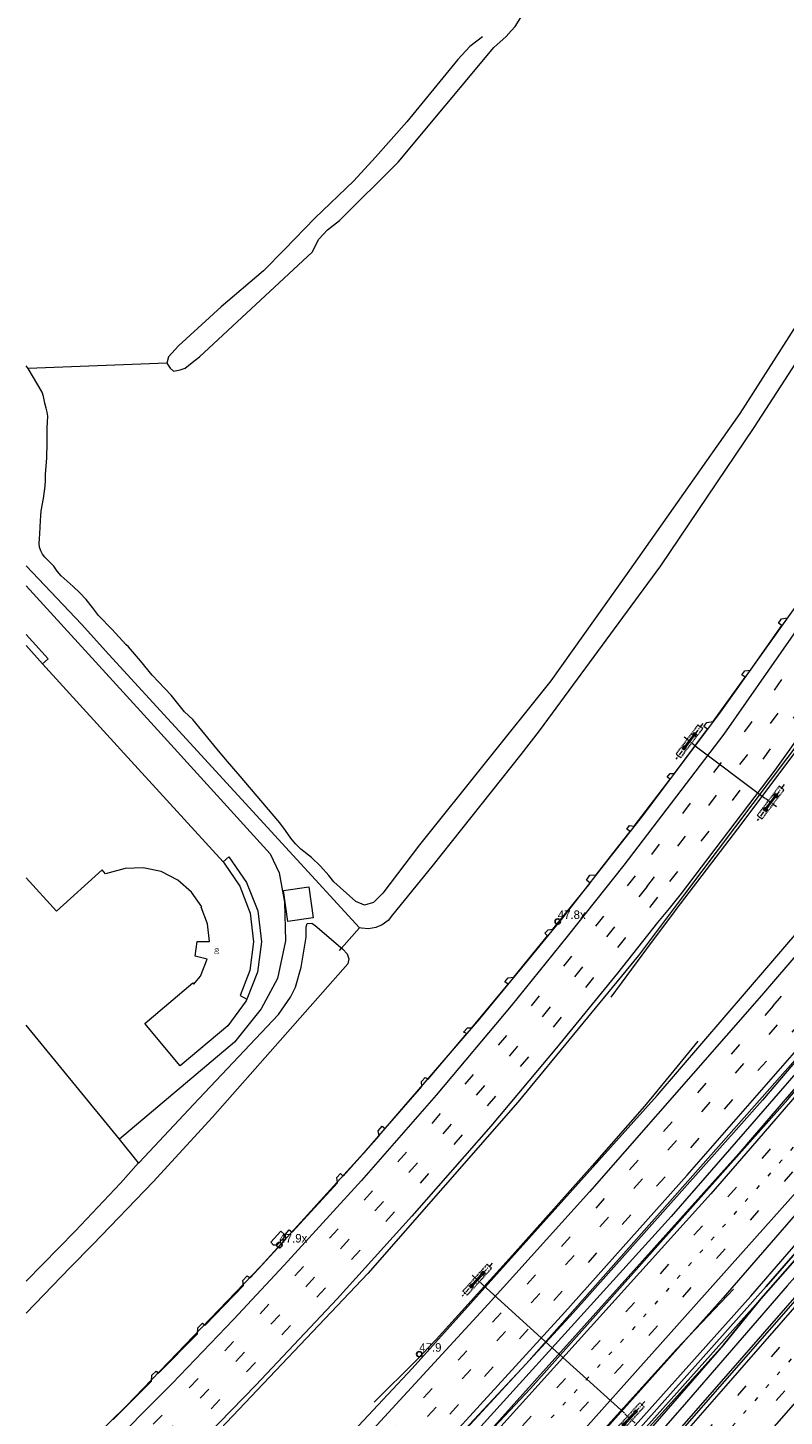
# Model space of a CAD drawing. Header units: metres. Extents: x 83575 to 86200, y 450600 to 453750.
# Tile 33 of 94: x 84400 to 84577, y 451676 to 452001. Entities that reach past the tile are written whole.
import ezdxf
from ezdxf.enums import TextEntityAlignment as Align

# ---------------------------------------------------------------- set-up
doc = ezdxf.new("R2010")
doc.units = ezdxf.units.M
for name, pattern in [('13strp', [4, 1, -3]), ('39strp', [12, 3, -9]), ('CENTER', [2, 1.25, -0.25, 0.25, -0.25]), ('DASHED2', [0.375, 0.25, -0.125])]:
    doc.linetypes.add(name, pattern=pattern)
for name, color, linetype, lineweight in [('bw-bs-portaal', 253, 'Continuous', 18), ('gr-bs-geleiderail', 253, 'geleiderail', 18), ('gw-bs-grondwerklijn', 253, 'Continuous', 18), ('kd-bs-kadastralegrens', 253, 'Continuous', 18), ('mk-bs-13streep 0.45', 253, '13strp', 18), ('mk-bs-39streep 0.15', 253, '39strp', 18), ('mk-bs-streep 0.15', 253, 'Continuous', 18), ('og-bs-bebouwing', 253, 'Continuous', 18), ('og-bs-huisnummer', 253, 'Continuous', 18), ('vh-bs-randverharding', 253, 'Continuous', 18), ('wm-bs-hectometerbord text', 253, 'Continuous', 18), ('wm-bs-lijnverlich', 253, 'lijnverlich', 18)]:
    doc.layers.add(name, color=color, linetype=linetype, lineweight=lineweight)
doc.styles.add('rtw_iso', font='iso-rtw.shx')
doc.styles.add('Styledgn001', font='dgn001.shx')
doc.linetypes.add('geleiderail', pattern='A,2,-1,[175,RTW.shx,S=0.5,R=0,X=0,Y=0],-1', length=4)
doc.linetypes.add('lijnverlich', pattern='A,0,-5,[22,RTW.shx,S=1,R=0,X=-0.625,Y=0],2.5,-0.5,[3,RTW.shx,S=0.5,R=0,X=0,Y=0],-0.5,2.5,[22,RTW.shx,S=1,R=180,X=0.625,Y=0],-5', length=16)

# ---------------------------------------------------------------- blocks, each defined once
blk = doc.blocks.new('poer SB40-flat-99')
h = blk.add_hatch()
h.set_pattern_fill('ACET-2D-ANSI31', color=252, angle=47.7588, style=0)
h.set_pattern_definition([(92.75875385, (-84541.4146, -451675.1144), (-3.171320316, -0.152815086), [])])
h.paths.add_polyline_path([(-1.47, -1.62), (1.47, 1.62), (1.21, 1.85), (-1.73, -1.38)])
at = {"layer": 'bw-bs-portaal', "linetype": 'CENTER'}
for points in [[(3.4, 4), (-3.66, -3.77)], [(1.13, -1.03), (-1.39, 1.26)]]:
    blk.add_lwpolyline(points, dxfattribs=at)
at = {"layer": 'bw-bs-portaal', "linetype": 'DASHED2'}
blk.add_lwpolyline([(-2.47, -3.5), (3.25, 2.79), (2.21, 3.73), (-3.5, -2.56)], close=True, dxfattribs=at)
at = {"layer": 'bw-bs-portaal', "linetype": 'Continuous'}
blk.add_lwpolyline([(1.47, 1.62), (1.21, 1.85), (-1.73, -1.38), (-1.47, -1.62)], close=True, dxfattribs=at)
at = {"layer": 'bw-bs-portaal', "linetype": 'CENTER'}
for points in [[(1.17, 1.1), (0.72, 1.5), (1.26, 2.1), (1.71, 1.69), (1.17, 1.1)], [(-1.52, -1.86), (-1.97, -1.46), (-1.43, -0.87), (-0.98, -1.27), (-1.52, -1.86)]]:
    blk.add_lwpolyline(points, close=True, dxfattribs=at)
blk = doc.blocks.new('poer SB40-flat-100')
h = blk.add_hatch()
h.set_pattern_fill('ACET-2D-ANSI31', color=252, angle=47.7588, style=0)
h.set_pattern_definition([(92.75875385, (-84505.7076, -451707.5384), (-3.171320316, -0.152815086), [])])
h.paths.add_polyline_path([(-1.47, -1.62), (1.47, 1.62), (1.21, 1.85), (-1.73, -1.38)])
at = {"layer": 'bw-bs-portaal', "linetype": 'CENTER'}
for points in [[(3.4, 4), (-3.66, -3.77)], [(1.13, -1.03), (-1.39, 1.26)]]:
    blk.add_lwpolyline(points, dxfattribs=at)
at = {"layer": 'bw-bs-portaal', "linetype": 'DASHED2'}
blk.add_lwpolyline([(-2.47, -3.5), (3.25, 2.79), (2.21, 3.73), (-3.5, -2.56)], close=True, dxfattribs=at)
at = {"layer": 'bw-bs-portaal', "linetype": 'Continuous'}
blk.add_lwpolyline([(1.47, 1.62), (1.21, 1.85), (-1.73, -1.38), (-1.47, -1.62)], close=True, dxfattribs=at)
at = {"layer": 'bw-bs-portaal', "linetype": 'CENTER'}
for points in [[(1.17, 1.1), (0.72, 1.5), (1.26, 2.1), (1.71, 1.69), (1.17, 1.1)], [(-1.52, -1.86), (-1.97, -1.46), (-1.43, -0.87), (-0.98, -1.27), (-1.52, -1.86)]]:
    blk.add_lwpolyline(points, close=True, dxfattribs=at)
blk = doc.blocks.new('poer SB40-flat-103')
h = blk.add_hatch()
h.set_pattern_fill('ACET-2D-ANSI31', color=252, angle=52.9959, style=0)
h.set_pattern_definition([(97.9959148, (-84574.3998, -451819.2477), (-3.144132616, -0.44165042), [])])
h.paths.add_polyline_path([(-1.31, -1.74), (1.31, 1.74), (1.03, 1.95), (-1.59, -1.53)])
at = {"layer": 'bw-bs-portaal', "linetype": 'CENTER'}
for points in [[(3.02, 4.3), (-3.3, -4.09)], [(1.22, -0.92), (-1.5, 1.13)]]:
    blk.add_lwpolyline(points, dxfattribs=at)
at = {"layer": 'bw-bs-portaal', "linetype": 'DASHED2'}
blk.add_lwpolyline([(-2.14, -3.71), (2.98, 3.08), (1.86, 3.92), (-3.26, -2.87)], close=True, dxfattribs=at)
at = {"layer": 'bw-bs-portaal', "linetype": 'Continuous'}
blk.add_lwpolyline([(1.31, 1.74), (1.03, 1.95), (-1.59, -1.53), (-1.31, -1.74)], close=True, dxfattribs=at)
at = {"layer": 'bw-bs-portaal', "linetype": 'CENTER'}
for points in [[(1.06, 1.2), (0.58, 1.56), (1.07, 2.2), (1.54, 1.84), (1.06, 1.2)], [(-1.34, -1.99), (-1.82, -1.63), (-1.34, -0.99), (-0.86, -1.35), (-1.34, -1.99)]]:
    blk.add_lwpolyline(points, close=True, dxfattribs=at)
blk = doc.blocks.new('poer SB40-flat-104')
h = blk.add_hatch()
h.set_pattern_fill('ACET-2D-ANSI31', color=252, angle=52.9959, style=0)
h.set_pattern_definition([(97.9959148, (-84555.3728, -451833.5877), (-3.144132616, -0.44165042), [])])
h.paths.add_polyline_path([(-1.31, -1.74), (1.31, 1.74), (1.03, 1.95), (-1.59, -1.53)])
at = {"layer": 'bw-bs-portaal', "linetype": 'CENTER'}
for points in [[(3.02, 4.3), (-3.3, -4.09)], [(1.22, -0.92), (-1.5, 1.13)]]:
    blk.add_lwpolyline(points, dxfattribs=at)
at = {"layer": 'bw-bs-portaal', "linetype": 'DASHED2'}
blk.add_lwpolyline([(-2.14, -3.71), (2.98, 3.08), (1.86, 3.92), (-3.26, -2.87)], close=True, dxfattribs=at)
at = {"layer": 'bw-bs-portaal', "linetype": 'Continuous'}
blk.add_lwpolyline([(1.31, 1.74), (1.03, 1.95), (-1.59, -1.53), (-1.31, -1.74)], close=True, dxfattribs=at)
at = {"layer": 'bw-bs-portaal', "linetype": 'CENTER'}
for points in [[(1.06, 1.2), (0.58, 1.56), (1.07, 2.2), (1.54, 1.84), (1.06, 1.2)], [(-1.34, -1.99), (-1.82, -1.63), (-1.34, -0.99), (-0.86, -1.35), (-1.34, -1.99)]]:
    blk.add_lwpolyline(points, close=True, dxfattribs=at)
blk = doc.blocks.new('HMP1-flat-41')
at = {"color": 253}
blk.add_circle((0, 0), 0.625, dxfattribs=at)
blk = doc.blocks.new('HMP1-flat-53')
at = {"color": 253}
blk.add_circle((0, 0), 0.625, dxfattribs=at)
blk = doc.blocks.new('HMP1-flat-56')
at = {"color": 253}
blk.add_circle((0, 0), 0.625, dxfattribs=at)

msp = doc.modelspace()

# ---------------------------------------------------------------- linework, layer by layer
at = {"layer": 'bw-bs-portaal', "flags": 128}
for points in [[(84556.59, 451832.67), (84572.9, 451820.38)], [(84506.84, 451706.51), (84523.23, 451691.65), (84540.03, 451676.37)]]:
    msp.add_lwpolyline(points, dxfattribs=at)
at = {"layer": 'gr-bs-geleiderail', "flags": 128}
for points in [[(84734.54, 452119.2), (84721.35, 452097.01), (84691.39, 452044.99), (84687.04, 452037.56), (84670.57, 452009.37), (84645.91, 451968.26), (84629.17, 451941), (84601.27, 451897.05), (84594.44, 451886.43), (84580.71, 451866.11), (84562.02, 451839.98), (84544.53, 451816.52), (84537.27, 451807.31)], [(84604.27, 451863.61), (84596.16, 451853.06), (84592.07, 451847.73), (84584.28, 451836.93), (84567.49, 451814.5), (84552.08, 451794.32), (84551.5, 451793.55)], [(84537.27, 451807.31), (84525.51, 451792.4), (84517.02, 451782.01), (84506.15, 451768.7), (84479.05, 451737.37), (84454.9, 451710.83), (84423.49, 451678.1), (84388.3, 451643.71), (84366.57, 451624.04), (84355.08, 451614.18), (84343.99, 451605.26), (84333.36, 451597.05), (84321.1, 451588.32), (84310.17, 451580.61), (84301.32, 451574.79), (84297.1, 451572.13), (84291.66, 451568.71), (84282.1, 451562.88), (84270.31, 451556.12), (84257.36, 451549.04), (84253.13, 451546.87)], [(84551.5, 451793.55), (84546.53, 451786.9), (84536.84, 451773.8)], [(84583.43, 451762.68), (84572.33, 451749.65), (84566.8, 451743.45), (84528.02, 451699.9), (84480.85, 451648.7), (84433.7, 451599.57), (84412.16, 451577.66), (84393.23, 451558.92), (84375.07, 451541.41), (84354.66, 451521.82), (84353.19, 451520.45), (84333.36, 451502.02), (84317.68, 451487.6), (84314.87, 451485.13)], [(84557.2, 451763.53), (84550.88, 451755.78), (84544.77, 451748.3), (84532.46, 451734.27), (84513.85, 451713.38), (84495.99, 451693.68), (84491.34, 451688.82), (84481.43, 451678.95)], [(84586.34, 451759.87), (84570.03, 451740.96), (84566.79, 451737.21), (84508.08, 451671.72), (84442.03, 451601.93), (84414.84, 451574.57), (84386.43, 451546.49), (84356.18, 451517.7), (84350.62, 451512.41), (84326.88, 451490.5), (84317.76, 451482.24)], [(84609.57, 451737.41), (84595.41, 451721.29), (84593.91, 451719.58), (84556.17, 451676.4), (84522.83, 451638.26), (84498.19, 451610.13), (84468.14, 451575.69), (84441.07, 451544.54), (84431.36, 451533.54), (84420.92, 451521.61), (84406.04, 451504.46), (84390.23, 451486.32), (84389.15, 451485.08), (84373.61, 451467.25), (84359.04, 451450.84), (84354.38, 451445.62)], [(84565.59, 451705.46), (84552.22, 451691.4), (84536.12, 451673.58), (84516.35, 451651.91), (84498.15, 451632.29), (84476.29, 451609.09), (84459.71, 451591.71), (84442.96, 451574.55), (84430.72, 451562.24), (84427.95, 451559.46)]]:
    msp.add_lwpolyline(points, dxfattribs=at)
at = {"layer": 'gw-bs-grondwerklijn'}
for p, q in [((84412.93, 451861.12), (84400, 451874.75)), ((84473.85, 451785.27), (84478.01, 451790.03)), ((84426.34, 451735), (84421.82, 451740.53))]:
    msp.add_line(p, q, dxfattribs=at)
for points in [[(84624.76, 451993.84), (84622.77, 451990.53), (84590.88, 451938.83), (84570.36, 451907.15), (84548.5, 451874.76), (84520.11, 451836.14), (84515.76, 451830.64)], [(84400, 451870.07), (84429.2, 451838.06), (84457.13, 451807.37), (84459.21, 451802.92), (84460.45, 451796.01), (84460.7, 451787), (84458.82, 451778.17), (84455.02, 451771.1), (84448.78, 451763.29), (84421.82, 451740.53)], [(84515.76, 451830.64), (84494.99, 451804.35), (84485.77, 451793.05), (84484.7, 451791.75), (84483.36, 451790.74), (84481.82, 451790.08), (84480.16, 451789.8), (84478.48, 451789.92), (84478.01, 451790.03), (84419.37, 451854.01), (84412.93, 451861.12)], [(84467.64, 451790.56), (84474.1, 451785.04), (84475.15, 451783.93), (84475.57, 451782.75), (84475.3, 451781.59), (84443.66, 451745.69), (84429.76, 451730.56), (84415.59, 451715.87), (84410.28, 451710.52), (84400, 451699.78)], [(84426.34, 451735), (84426.51, 451735.19), (84440.36, 451749.95), (84440.39, 451750), (84459.08, 451769.76), (84461.89, 451773.79), (84463.05, 451776.15), (84464.35, 451780.78), (84465.58, 451787.85), (84465.57, 451790.26), (84465.77, 451791.03), (84466.87, 451791.12), (84467.64, 451790.56)], [(84605.51, 451741.34), (84571.94, 451703.16), (84539.2, 451666.5), (84530.01, 451656.56), (84529.41, 451656.67), (84529.3, 451657.39), (84541.85, 451670.87), (84573.21, 451706.08), (84602.22, 451739.35), (84610.95, 451749.56)]]:
    msp.add_lwpolyline(points, dxfattribs=at)
at = {"layer": 'gw-bs-grondwerklijn', "flags": 128}
for points in [[(84571.94, 451703.16), (84563.25, 451692.4), (84530.06, 451655.68), (84528.16, 451655.82), (84527.73, 451657.2), (84543.23, 451674.32), (84569.6, 451703.83), (84603.65, 451743.14), (84604.64, 451742.18), (84602.22, 451739.35), (84573.21, 451706.08), (84541.85, 451670.87), (84529.3, 451657.39), (84529.41, 451656.67), (84530.01, 451656.56), (84539.2, 451666.5)], [(84563.25, 451692.4), (84571.94, 451703.16), (84605.51, 451741.34), (84607.45, 451739.46), (84578.1, 451706.24), (84553.53, 451677.83), (84529.85, 451650.69), (84504.92, 451622.75), (84484.34, 451601.59), (84464.02, 451580.46), (84441.94, 451557.02), (84437.46, 451552.41), (84425.21, 451539.84), (84412.76, 451527.01), (84414.75, 451531.52), (84422.09, 451540.13), (84432.56, 451550.89), (84435.92, 451554.26), (84440.82, 451559.17), (84455.42, 451574.76), (84468.72, 451589.15), (84492.77, 451613.31), (84526.38, 451650.05)], [(84530.06, 451655.68), (84563.25, 451692.4), (84526.38, 451650.05)]]:
    msp.add_lwpolyline(points, dxfattribs=at)
at = {"layer": 'kd-bs-kadastralegrens'}
for p, q in [((84512.39, 451998.71), (84513.54, 452000)), ((84512.39, 451998.71), (84509.45, 451996.14)), ((84432.9, 451922.24), (84400.5, 451920.95)), ((84400.5, 451920.95), (84400, 451921.59)), ((84473.33, 451784.68), (84473.85, 451785.27))]:
    msp.add_line(p, q, dxfattribs=at)
for points in [[(84513.54, 452000), (84514.43, 452001), (84516.19, 452003.73), (84520.16, 452009.07), (84522.53, 452012.72), (84525.3, 452015.99), (84533.64, 452024.76), (84555.32, 452050.81), (84571.56, 452072), (84584.22, 452087.38), (84599.5, 452104.09), (84611.12, 452117.83), (84612.36, 452119.39), (84612.44, 452119.66)], [(84506.8, 451998.59), (84503.87, 451996.37), (84501.08, 451993.28), (84489.08, 451978.75), (84481.76, 451970.42), (84476.71, 451964.94), (84467.57, 451956.18), (84460.46, 451948.85), (84455.52, 451943.83), (84445.65, 451935.39), (84435.68, 451926.24), (84433.34, 451923.71), (84432.9, 451922.24)], [(84432.9, 451922.24), (84433.71, 451921.07), (84434.51, 451920.34), (84436.05, 451920.63), (84437.22, 451921.07), (84438.83, 451922.39), (84440.59, 451923.67), (84466.93, 451948.18), (84468.53, 451951.21), (84470.54, 451953.45), (84473.38, 451955.63), (84487.1, 451969.29), (84509.45, 451996.14)], [(84595.36, 451954.78), (84567.06, 451910.46), (84540.7, 451872.99), (84522.84, 451847.83), (84492.11, 451809.49), (84483.46, 451798.17), (84481.27, 451795.94), (84479.2, 451795.35), (84477.14, 451796.18), (84472.03, 451800.78), (84470.87, 451802.24), (84468.89, 451804.45), (84466.77, 451806.52), (84464.32, 451808.42), (84463.08, 451809.69), (84461.93, 451811.05), (84460.67, 451812.84), (84459.37, 451814.59), (84449.64, 451826.04), (84447.12, 451828.96), (84444.63, 451831.91), (84439.02, 451838.78), (84437.1, 451840.63), (84435.49, 451842.52), (84433.94, 451844.47), (84429.53, 451849.17), (84426.74, 451852.5), (84423.93, 451855.81), (84423.36, 451856.37), (84420.14, 451859.85), (84416.92, 451863.13), (84415.5, 451865.02), (84414.09, 451866.9), (84412.57, 451868.46), (84410.99, 451869.96), (84409.58, 451871.19), (84408.19, 451872.45), (84407.3, 451873.56), (84406.45, 451874.7), (84405.43, 451875.76), (84404.39, 451876.83), (84403.85, 451877.53), (84403.43, 451878.32), (84403.17, 451879.17), (84403.09, 451880.04), (84403.13, 451881.14), (84403.18, 451882.23), (84403.26, 451883.81), (84403.35, 451885.39), (84403.44, 451886.51), (84403.56, 451887.62), (84404.04, 451890.5), (84404.48, 451893.39), (84404.53, 451894.76), (84404.57, 451896.12), (84404.72, 451898.1), (84404.86, 451900.08), (84404.92, 451903.57), (84404.95, 451907.05), (84405.03, 451908.42), (84405.07, 451909.79), (84404.93, 451910.74), (84404.69, 451911.68), (84404.4, 451912.82), (84404.06, 451914.42), (84403.72, 451915.41), (84400.5, 451920.95)]]:
    msp.add_lwpolyline(points, dxfattribs=at)
at = {"layer": 'mk-bs-13streep 0.45', "flags": 128}
for points in [[(84592.72, 451753.71), (84590.64, 451751.27), (84576.87, 451735.66), (84542.38, 451696.54), (84496.69, 451646.7), (84448.74, 451596.28), (84421.65, 451568.9), (84408.61, 451555.97), (84390.64, 451538.29), (84364.85, 451513.62), (84362.75, 451511.65), (84338.4, 451488.86)], [(84615.9, 451731.3), (84606.88, 451720.97), (84602.42, 451715.86), (84560.23, 451667.52), (84518.72, 451620.09), (84481.23, 451577.2), (84449.88, 451541.43), (84432.78, 451521.74), (84416.07, 451502.63), (84400.42, 451484.83), (84396.59, 451480.46), (84384.58, 451466.78), (84368.71, 451448.67), (84360.59, 451439.41), (84353.92, 451431.82), (84331.78, 451406.41), (84308.82, 451380.16), (84271, 451336.88)]]:
    msp.add_lwpolyline(points, dxfattribs=at)
at = {"layer": 'mk-bs-39streep 0.15', "flags": 128}
for points in [[(84739.87, 452114.02), (84731.36, 452099.84), (84697.32, 452040.72), (84692.95, 452033.31), (84667.48, 451990.03), (84643.06, 451949.75), (84611.19, 451899.08), (84595.92, 451875.7), (84582.68, 451856.32), (84569.04, 451837.2), (84542.56, 451802.19)], [(84750.78, 452103.41), (84744.27, 452093.33), (84727.29, 452065.4), (84703.18, 452025.96), (84701.11, 452022.57), (84669.54, 451972.48), (84638.88, 451925.33), (84619.08, 451895.74), (84601.96, 451870.49), (84585.25, 451846.93), (84564.22, 451818.39), (84547.75, 451797.17)], [(84574.85, 451771.76), (84598.88, 451799.73), (84631.53, 451838.74), (84661.6, 451875.28), (84689.54, 451910.34), (84706.23, 451931.49), (84725.89, 451957.26), (84741.99, 451978.71), (84756.04, 451998.26), (84769.35, 452017.43), (84782.22, 452036.46), (84795.34, 452057.03)], [(84545.25, 451799.59), (84571.68, 451834.29), (84594.27, 451865.76)], [(84542.56, 451802.19), (84528.87, 451784.9), (84514.99, 451767.85), (84493.76, 451742.85), (84475.74, 451722.46), (84453.55, 451698.36), (84436.72, 451680.82), (84417.7, 451661.65), (84394.07, 451638.84), (84376.39, 451622.82), (84358.23, 451607.36), (84339.49, 451592.65), (84319.92, 451578.6), (84299.97, 451565.26), (84279.65, 451553.15), (84258.66, 451541.53)], [(84545.25, 451799.59), (84532.93, 451784.22), (84519.68, 451767.86), (84504.21, 451749.46), (84486.36, 451728.99), (84464.18, 451704.53), (84447.58, 451686.95), (84430.79, 451669.69), (84413.91, 451652.92), (84396.25, 451636.06), (84378.55, 451619.98), (84360.34, 451604.48), (84341.54, 451589.75), (84321.99, 451575.64), (84301.92, 451562.34), (84281.4, 451550.02), (84260.36, 451538.38)], [(84547.75, 451797.17), (84536.09, 451782.44), (84521.77, 451764.86), (84506.37, 451746.47), (84489.77, 451727.46), (84473.19, 451709.05), (84456.27, 451690.93), (84439.51, 451673.5), (84422.51, 451656.39), (84405.15, 451639.51), (84387.51, 451623.14), (84370.71, 451608.51), (84353.01, 451593.97), (84333.78, 451579.61), (84313.95, 451565.81), (84293.55, 451553.01), (84272.72, 451541.06), (84262.02, 451535.28)], [(84574.85, 451771.76), (84552.14, 451745.67), (84528.53, 451719.01), (84498.42, 451685.83), (84473.98, 451659.48), (84447.44, 451631.53), (84422.54, 451605.85), (84399.59, 451582.75), (84380.48, 451563.88), (84356.79, 451540.94), (84337.34, 451522.53), (84313.32, 451500.3), (84304.3, 451492.17)], [(84306.78, 451489.55), (84324.63, 451505.77), (84348.53, 451528.12), (84374.36, 451552.82), (84393.61, 451571.68), (84416.93, 451594.98), (84441.68, 451620.36), (84466.47, 451646.22), (84484.87, 451665.83), (84507.12, 451689.93), (84531.13, 451716.5), (84555.5, 451743.89), (84578.31, 451770.16)], [(84581.16, 451767.88), (84550.79, 451733.14), (84517.69, 451696.28), (84477.32, 451652.46), (84436.13, 451609.37), (84393.96, 451566.98), (84359.7, 451533.7), (84342.34, 451517.35), (84315.99, 451493.02), (84309.27, 451486.91)], [(84589.97, 451756.36), (84584.17, 451749.6), (84573.89, 451737.96), (84543.47, 451703.49), (84503.93, 451659.99), (84463.6, 451617.18), (84423.02, 451575.57), (84406.74, 451559.41), (84383.9, 451537.02), (84359.99, 451514.19), (84358.9, 451513.15), (84333.32, 451489.47), (84321.42, 451478.58)], [(84335.36, 451480.9), (84354.71, 451498.77), (84365.57, 451509.05), (84380, 451522.72), (84404.95, 451546.93), (84427.64, 451569.55), (84444.09, 451586.08), (84492.43, 451636.54), (84541.68, 451689.96), (84579.86, 451733.34), (84593.61, 451748.95), (84595.43, 451751.08)], [(84107.96, 451141.62), (84116.94, 451155.23), (84127.27, 451170.22), (84138.42, 451185.6), (84149.28, 451199.91), (84158.64, 451211.79), (84174.35, 451230.98), (84190.19, 451249.71), (84206.21, 451268.28), (84236.4, 451303.03), (84268.68, 451339.92), (84301.76, 451377.84), (84329.15, 451408.93), (84351.28, 451434.3), (84357.99, 451442.01), (84370.27, 451456.09), (84391.73, 451480.51), (84393.87, 451482.97), (84409.43, 451500.76), (84424.93, 451518.57), (84446.38, 451543.16), (84469.87, 451569.93), (84516.6, 451623.38), (84563.42, 451676.93), (84599.43, 451718.18), (84604.02, 451723.43), (84613.19, 451733.92)], [(84480.76, 451571.02), (84518.04, 451613.62), (84557.09, 451658.25), (84596.05, 451702.82), (84605.42, 451713.54), (84618.64, 451728.65)]]:
    msp.add_lwpolyline(points, dxfattribs=at)
at = {"layer": 'mk-bs-streep 0.15', "flags": 128}
for points in [[(84828.02, 452121.85), (84823.01, 452112.18), (84813.78, 452095.51), (84798.02, 452068.35), (84783.4, 452044.88), (84773.23, 452029.63), (84763.98, 452016.06), (84749.8, 451995.8), (84738.01, 451979.6), (84722.79, 451959.27), (84700.23, 451929.72), (84682.73, 451907.57), (84662.77, 451882.56), (84642.86, 451858.15), (84623.46, 451834.79), (84601.37, 451808.28), (84572.14, 451774.16)], [(84737.15, 452116.66), (84732.77, 452109.32), (84718.46, 452084.81), (84700.16, 452052.81), (84690, 452035.43), (84672.24, 452005.06), (84642.49, 451955.66), (84614.54, 451910.98), (84594.68, 451880.32), (84563.28, 451835.39), (84539.93, 451804.73)], [(84753.45, 452100.82), (84744.34, 452086.51), (84722.56, 452050.57), (84706.12, 452023.85), (84703.27, 452019.21), (84681.18, 451983.9), (84658.28, 451948.29), (84633.38, 451910.37), (84606.65, 451871.03), (84575.22, 451826.92), (84553.32, 451798.09), (84550.49, 451794.53)], [(84539.93, 451804.73), (84526.64, 451787.97), (84513.49, 451771.75), (84495.97, 451750.87), (84478.47, 451730.87), (84460.43, 451711.07), (84448.51, 451698.36), (84434.17, 451683.35), (84417.36, 451666.39), (84402.74, 451652.09), (84387.7, 451637.87), (84371.79, 451623.63), (84356.7, 451610.84), (84342.41, 451599.42), (84326.04, 451587.29), (84311.96, 451577.44), (84296.77, 451567.52), (84278.75, 451556.78), (84259.39, 451546.02), (84256, 451544.22)], [(84550.49, 451794.53), (84547.77, 451791.26), (84538.39, 451779.44), (84524.15, 451761.9), (84508.75, 451743.62), (84490.27, 451722.51), (84472.78, 451703.15), (84453.76, 451682.93), (84433.75, 451662.39), (84414.86, 451643.72), (84395.76, 451625.75), (84377.85, 451609.72), (84363, 451597.31), (84349.35, 451586.52), (84333.45, 451574.84), (84318.61, 451564.56), (84305.6, 451556.1), (84293.48, 451548.73), (84279.27, 451540.49), (84266.71, 451533.59)], [(84572.14, 451774.16), (84531.87, 451728.25), (84508.15, 451701.95), (84474.9, 451665.79), (84451.26, 451640.79), (84423.91, 451612.45), (84397.52, 451585.81), (84376.68, 451565.21), (84351.14, 451540.6)], [(84313.89, 451486.19), (84331.59, 451502.31), (84353.07, 451522.41), (84372.44, 451540.88), (84392.14, 451560.06), (84409.12, 451576.87), (84435.23, 451603.24), (84465.29, 451634.37), (84494.74, 451665.75), (84526.09, 451700.05), (84554.75, 451732.11), (84583.67, 451765.23)], [(84587.28, 451758.96), (84571.03, 451740.18), (84560.28, 451727.75), (84501.02, 451662.13), (84448.38, 451606.55), (84416.76, 451574.47), (84408.27, 451565.98), (84391.03, 451549), (84374.69, 451533.21), (84357.55, 451516.83), (84357.34, 451516.63), (84342.07, 451502.42), (84322.1, 451484.07), (84318.89, 451481.11)], [(84597.98, 451748.62), (84584.37, 451732.75), (84582.84, 451731.03), (84530.88, 451672.78), (84470.72, 451608.34), (84426.99, 451563.73), (84411.16, 451548.06), (84394.93, 451532.31), (84374.74, 451512.8), (84368.2, 451506.62), (84356.29, 451495.39), (84336.9, 451477.46)], [(84610.65, 451736.37), (84601.91, 451726.39), (84596.62, 451720.35), (84582.06, 451703.74), (84562.11, 451680.89), (84535.35, 451650.31), (84498.26, 451607.72), (84469.43, 451574.82), (84443.59, 451545.31), (84425.2, 451524.2), (84408.27, 451504.78), (84391.25, 451485.39), (84390.05, 451484.01), (84374.15, 451465.86), (84358.53, 451448.1), (84355.43, 451444.57)], [(84621.28, 451726.09), (84618.69, 451723.13), (84608.34, 451711.28), (84592.36, 451692.98), (84567.26, 451664.38), (84532.38, 451624.46), (84508.12, 451596.9), (84496.35, 451583.79), (84474.21, 451560.12), (84451.91, 451536.63), (84440.28, 451524.3), (84423.87, 451505.97), (84406.29, 451485.77), (84399.39, 451477.89), (84390.95, 451468.25), (84373.52, 451448.41), (84363.31, 451436.69)]]:
    msp.add_lwpolyline(points, dxfattribs=at)
at = {"layer": 'og-bs-bebouwing'}
for p, q in [((84400, 451858.69), (84405.15, 451853.02)), ((84405.15, 451853.02), (84403.86, 451851.86)), ((84447.42, 451806.68), (84446.1, 451805.46)), ((84447.42, 451806.68), (84451.58, 451800.63)), ((84451.58, 451800.63), (84454.21, 451793.98)), ((84454.21, 451793.98), (84455.07, 451786.77)), ((84455.07, 451786.77), (84454.14, 451779.67)), ((84454.14, 451779.67), (84451.68, 451773.36))]:
    msp.add_line(p, q, dxfattribs=at)
for points in [[(84400, 451856.1), (84403.86, 451851.86), (84422.12, 451831.78), (84446.1, 451805.46), (84446.37, 451805.16), (84450.04, 451799.81), (84452.44, 451793.49), (84453.25, 451786.77), (84452.38, 451780.06), (84450.1, 451774.22), (84451.68, 451773.36), (84451.48, 451772.94), (84447.25, 451767.07), (84436.09, 451757.73), (84427.79, 451767.63), (84439.05, 451777.12), (84439.29, 451776.83), (84440.79, 451778.72), (84442.37, 451782.66), (84439.57, 451783.42), (84440.01, 451786.84), (84442.91, 451786.83), (84442.42, 451790.98), (84440.96, 451794.84), (84441.14, 451794.91), (84438.69, 451798.41), (84435.48, 451801.21), (84431.59, 451803.21), (84427.42, 451804.09), (84423.16, 451803.95), (84418.61, 451802.67), (84417.79, 451803.59), (84407.12, 451793.89), (84400, 451801.7)], [(84466.16, 451799.62), (84467.19, 451792.35), (84461.27, 451791.51), (84460.24, 451798.78), (84466.16, 451799.62)]]:
    msp.add_lwpolyline(points, dxfattribs=at)
at = {"layer": 'vh-bs-randverharding'}
msp.add_line((84421.82, 451740.53), (84400, 451767.25), dxfattribs=at)
for points in [[(84573.8, 451781.18), (84594.14, 451804.85), (84631.42, 451849.17), (84642.16, 451862.15), (84680.82, 451910.54), (84700.51, 451935.97)], [(84619.78, 451888.02), (84608.28, 451871.15), (84598.01, 451856.22), (84554.13, 451797.93)], [(84539.6, 451810.3), (84541.41, 451812.6), (84540.62, 451813.14), (84541.24, 451813.95), (84542.35, 451813.85), (84550.72, 451824.79), (84550.03, 451825.28), (84550.72, 451826.15), (84551.79, 451826.18), (84559.44, 451836.55), (84558.62, 451837.13), (84559.29, 451838.1), (84560.8, 451838.36), (84568.29, 451848.72), (84567.49, 451849.27), (84568.22, 451850.19), (84569.51, 451850.34), (84576.89, 451860.83), (84576.09, 451861.33), (84576.76, 451862.38), (84578.1, 451862.59)], [(84420.39, 451674.9), (84429.34, 451683.89), (84429.44, 451685.28), (84430.42, 451686.22), (84430.94, 451685.66), (84440.11, 451694.98), (84440.2, 451696.37), (84441.29, 451697.46), (84441.92, 451697.02), (84450.84, 451706.31), (84450.73, 451707.48), (84451.73, 451708.58), (84452.44, 451708.07), (84460.75, 451717.12), (84460.72, 451718.34), (84461.58, 451719.31), (84462.25, 451718.77), (84472.9, 451730.36), (84472.73, 451731.55), (84473.61, 451732.55), (84474.19, 451731.92), (84482.63, 451741.32), (84482.42, 451742.51), (84483.35, 451743.56), (84484.03, 451743.03), (84492.61, 451752.86), (84492.57, 451754.08), (84493.39, 451754.97), (84494.07, 451754.57), (84503.18, 451765.26), (84502.37, 451765.62), (84503.34, 451766.62), (84504.31, 451766.6), (84512.79, 451776.83), (84512.08, 451777.35), (84512.82, 451778.3), (84514.16, 451778.49), (84522.05, 451788.18), (84521.41, 451788.76), (84522.21, 451789.56), (84523.25, 451789.74), (84531.98, 451800.49), (84531.12, 451801.19), (84531.93, 451802.34), (84533.41, 451802.4), (84539.6, 451810.3)], [(84554.13, 451797.93), (84543.3, 451783.54), (84515.11, 451749.2)], [(84455.83, 451650), (84458.4, 451652.67), (84490.32, 451686.85), (84547.68, 451750.78), (84573.8, 451781.18)], [(84588.39, 451768.77), (84583.69, 451763.25), (84517.04, 451687.95), (84481.6, 451650)], [(84487.85, 451650), (84518.05, 451682.2), (84578.25, 451749.84), (84591.87, 451765.81)], [(84606.47, 451753.37), (84601.49, 451747.56), (84563.14, 451703.41), (84525.31, 451661.14)], [(84515.11, 451749.2), (84479.99, 451709.12), (84436.85, 451663.58), (84423.29, 451650.34)], [(84533.87, 451650), (84563.54, 451683.89), (84606.43, 451732.9), (84616.7, 451744.66)], [(84400, 451707.28), (84411.51, 451719.03), (84422.11, 451730.24), (84426.34, 451735)], [(84460.41, 451717.55), (84458.67, 451715.73), (84457.89, 451715.71), (84457.26, 451716.41), (84459.58, 451718.98), (84460.45, 451718.23), (84460.41, 451717.55)]]:
    msp.add_lwpolyline(points, dxfattribs=at)
at = {"layer": 'wm-bs-lijnverlich'}
msp.add_lwpolyline([(84584.8, 451761.35), (84568.26, 451742.32), (84550.96, 451722.41), (84488.31, 451653.3), (84426.9, 451589.5), (84362.68, 451526.43), (84316.16, 451483.84)], dxfattribs=at)

# ---------------------------------------------------------------- block references
for name, p in [('poer SB40-flat-104', (84555.37, 451833.59)), ('poer SB40-flat-103', (84574.4, 451819.25)), ('HMP1-flat-56', (84524.42, 451791.5)), ('HMP1-flat-41', (84459.27, 451715.76)), ('poer SB40-flat-100', (84505.71, 451707.54)), ('HMP1-flat-53', (84492.01, 451690.21)), ('poer SB40-flat-99', (84541.41, 451675.11))]:
    msp.add_blockref(name, p)

# ---------------------------------------------------------------- texts
at = {"layer": 'og-bs-huisnummer', "style": 'Styledgn001'}
msp.add_text('60', height=1, rotation=262.5922, dxfattribs=at).set_placement((84444.11, 451784.64), align=Align.CENTER)
at = {"layer": 'wm-bs-hectometerbord text', "style": 'rtw_iso'}
for s, p in [('47.8x', (84524.42, 451791.49)), ('47.9x', (84459.27, 451715.75)), ('47.9', (84492.01, 451690.19))]:
    msp.add_text(s, height=2, dxfattribs=at).set_placement(p, align=Align.BOTTOM_LEFT)

doc.saveas('drawing.dxf')
